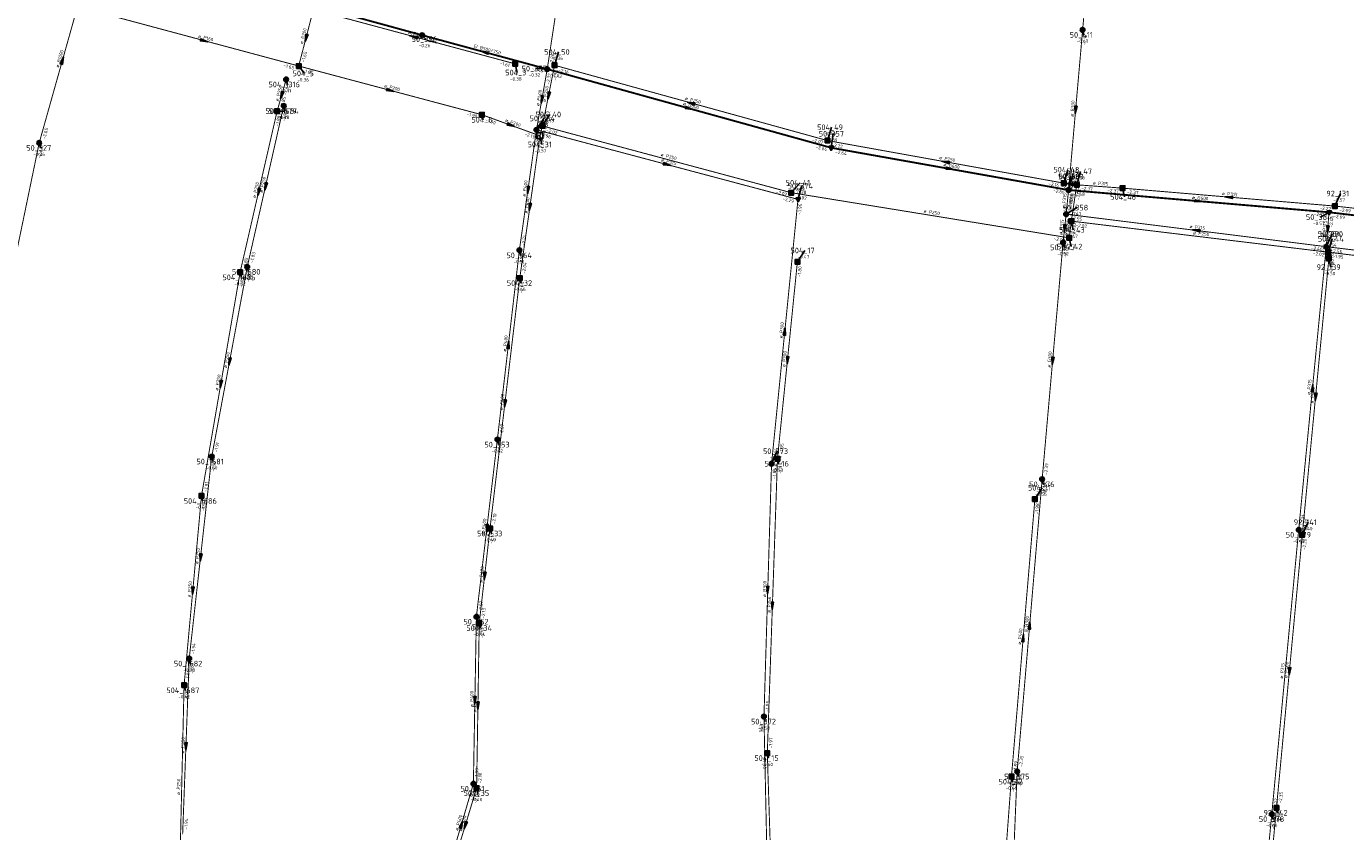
# Model space of a CAD drawing. Header units: metres. Extents: x 249000 to 255300, y 590580 to 596000.
# Tile 42 of 61: x 253554 to 253907, y 593264 to 593480. Entities that reach past the tile are written whole.
import ezdxf
from ezdxf.enums import TextEntityAlignment as Align

# ---------------------------------------------------------------- set-up
doc = ezdxf.new("R2010")
doc.units = ezdxf.units.M
doc.header["$MEASUREMENT"] = 0
for name, pattern in [('RI-GWA', [18.45, 6, -1.8, 1.75, -1.8, 1.75, -1.8, 1.75, -1.8]), ('RI-HWA', [7.4, 5, -2.4]), ('RI-VWA', [11, 5, -3, 0, -3])]:
    doc.linetypes.add(name, pattern=pattern)
doc.layers.get('0').update_dxf_attribs({"linetype": 'CONTINUOUS'})
for name, color, linetype, lineweight in [('B-WE-RI-GWA_HOOFDRIOOL-G', 1, 'RI-GWA', 18), ('B-WE-RI-GWA_TRANSPORTLEIDING-G', 30, 'RI-GWA', 18), ('B-WE-RI-HWA_TRANSPORTLEIDING-G', 150, 'RI-HWA', 18), ('B-WE-RI-VWA_HOOFDRIOOL-G', 1, 'RI-VWA', 18), ('B-WE-RI-VWA_TRANSPORTLEIDING-G', 20, 'RI-VWA', 18)]:
    doc.layers.add(name, color=color, linetype=linetype, lineweight=lineweight)
for name, color, linetype in [('RIO-AFMETINGEN', 8, 'CONTINUOUS'), ('RIO-AFSCHOT', 7, 'CONTINUOUS'), ('RIO-BOK', 8, 'CONTINUOUS'), ('RIO-KNOOP', 7, 'CONTINUOUS'), ('RIO-KNOOPNAAM', 170, 'CONTINUOUS'), ('RIO-LEADER', 253, 'CONTINUOUS'), ('RIO-MAAIVELD', 104, 'CONTINUOUS')]:
    doc.layers.add(name, color=color, linetype=linetype)
doc.styles.add('RIO-TXT', font='isocp.shx')

# ---------------------------------------------------------------- blocks, each defined once
blk = doc.blocks.new('K_IPR')
blk.add_lwpolyline([(-0.5, -0.5), (0.5, -0.5), (0.5, 0.5), (-0.5, 0.5)], close=True)
blk.add_solid([(-0.5, 0.5), (0.5, 0.5), (-0.5, -0.5), (0.5, -0.5)])
at = {"style": 'RIO-TXT', "flags": 1}
blk.add_attdef('RIOLERINGSGEBIED', text='', height=1, dxfattribs=at).set_placement((0, 0), align=Align.CENTER)
blk.add_attdef('KNOOPNAAM', text='', height=1, dxfattribs=at).set_placement((0, 0), align=Align.TOP_CENTER)
blk = doc.blocks.new('K_IPG')
blk.add_circle((0, 0), 0.5)
for points in [[(0, 0), (-0.5, 0), (-0.433013, 0.25)], [(0, 0), (-0.433013, -0.25), (-0.5, 0)], [(0, 0), (-0.433013, 0.25), (-0.25, 0.433013)], [(0, 0), (-0.25, -0.433013), (-0.433013, -0.25)], [(0, 0), (-0.25, 0.433013), (0, 0.5)], [(0, 0), (0, -0.5), (-0.25, -0.433013)], [(0, 0), (0, 0.5), (0.25, 0.433013)], [(0, 0), (0.25, 0.433013), (0.433013, 0.25)], [(0, 0), (0.433013, 0.25), (0.5, 0)], [(0, 0), (0.5, 0), (0.433013, -0.25)], [(0, 0), (0.433013, -0.25), (0.25, -0.433013)], [(0, 0), (0.25, -0.433013), (0, -0.5)]]:
    blk.add_solid(points)
at = {"style": 'RIO-TXT', "flags": 1}
blk.add_attdef('RIOLERINGSGEBIED', text='', height=1, dxfattribs=at).set_placement((0, 0), align=Align.CENTER)
blk.add_attdef('KNOOPNAAM', text='', height=1, dxfattribs=at).set_placement((0, 0), align=Align.TOP_CENTER)
blk = doc.blocks.new('K_DIV')
for p, q in [((-0.65, 0.65), (-0.65, -0.65)), ((0.65, 0.65), (-0.65, 0.65)), ((0.65, -0.65), (0.65, 0.65)), ((-0.65, -0.65), (0.65, -0.65))]:
    blk.add_line(p, q)
at = {"style": 'RIO-TXT', "flags": 1}
blk.add_attdef('RIOLERINGSGEBIED', text='', height=1, dxfattribs=at).set_placement((0, 0), align=Align.CENTER)
blk.add_attdef('KNOOPNAAM', text='', height=1, dxfattribs=at).set_placement((0, 0), align=Align.TOP_CENTER)
blk = doc.blocks.new('K_IPD')
blk.add_lwpolyline([(-0.496027, 0.307994), (0.503973, 0.307994), (0.003973, -0.558031)], close=True)
blk.add_solid([(-0.496027, 0.307994), (0.503973, 0.307994), (0.003973, -0.558031)])
at = {"style": 'RIO-TXT', "flags": 1}
blk.add_attdef('RIOLERINGSGEBIED', text='', height=1, dxfattribs=at).set_placement((0, 0), align=Align.CENTER)
blk.add_attdef('KNOOPNAAM', text='', height=1, dxfattribs=at).set_placement((0, 0), align=Align.TOP_CENTER)
blk = doc.blocks.new('L_VHR')
blk.add_lwpolyline([(-0.5, 0), (0.5, 0), (-0.5, 0.15), (-0.5, -0.15), (0.5, 0)])

msp = doc.modelspace()

# ---------------------------------------------------------------- linework, layer by layer
at = {"layer": 'B-WE-RI-GWA_HOOFDRIOOL-G'}
msp.add_lwpolyline([(253693.088, 593468.352, 0.5, 0.5, 0), (253659.6, 593477.44, 0.5, 0.5, 0), (253629.472, 593485.696, 0.5, 0.5, 0), (253570.496, 593499.2, 0.5, 0.5, 0), (253569.552, 593492.672, 0.5, 0.5, 0), (253510.752, 593508.224, 0.5, 0.5, 0), (253478.752, 593517.376, 0.5, 0.5, 0), (253452.112, 593524.48, 0.5, 0.5, 0), (253448, 593525.824, 0.5, 0.5, 0), (253444.464, 593512.896, 0.5, 0.5, 0), (253434.592, 593475.712, 0.5, 0.5, 0), (253421.744, 593427.072, 0.5, 0.5, 0), (253409.616, 593380.224, 0.5, 0.5, 0), (253401.712, 593349.696, 0.5, 0.5, 0), (253389.408, 593301.504, 0.5, 0.5, 0), (253383.872, 593273.28, 0, 0, 0)], format="xyseb", dxfattribs=at)
at = {"layer": 'B-WE-RI-GWA_TRANSPORTLEIDING-G', "const_width": 0.25}
for points in [[(253836.336, 593478.848), (253840.256, 593523.584)], [(253693.088, 593468.352), (253700.688, 593518.208)], [(253557.152, 593448.576), (253569.552, 593492.672)], [(253832.576, 593435.968), (253836.336, 593478.848)], [(253690.208, 593452.096), (253693.088, 593468.352)], [(253623.232, 593465.6), (253620.816, 593457.088)], [(253612.832, 593415.424), (253622.576, 593458.496)], [(253690.208, 593452.096), (253685.632, 593419.84)], [(253546, 593394.688), (253557.152, 593448.576)], [(253760.176, 593433.472), (253753.104, 593362.688)], [(253831.92, 593429.504), (253831.104, 593421.952)], [(253901.52, 593420.8), (253831.92, 593429.504)], [(253679.744, 593369.152), (253685.632, 593419.84)], [(253825.504, 593358.528), (253831.104, 593421.952)], [(253901.52, 593420.8), (253894.144, 593345.024)], [(253975.904, 593411.904), (253901.52, 593420.8)], [(253603.328, 593364.608), (253612.832, 593415.424)], [(253674.128, 593321.728), (253679.744, 593369.152)], [(253597.296, 593310.528), (253603.328, 593364.608)], [(253751.072, 593294.976), (253753.104, 593362.688)], [(253818.816, 593280.256), (253825.504, 593358.528)], [(253894.144, 593345.024), (253886.944, 593268.864)], [(253673.328, 593276.992), (253674.128, 593321.728)], [(253595.536, 593263.488), (253597.296, 593310.528)], [(253752.896, 593209.664), (253751.072, 593294.976)], [(253815.616, 593203.456), (253818.816, 593280.256)], [(253666.88, 593255.104), (253673.328, 593276.992)], [(253886.944, 593268.864), (253880.032, 593197.568)]]:
    msp.add_lwpolyline(points, dxfattribs=at)
at = {"layer": 'B-WE-RI-HWA_TRANSPORTLEIDING-G', "const_width": 0.25}
for points in [[(253630.512, 593484.288), (253626.592, 593469.184)], [(253630.512, 593484.288), (253684.496, 593469.76)], [(253576.048, 593482.752), (253626.592, 593469.184)], [(253695.056, 593469.376), (253691.808, 593453.12)], [(253768.064, 593449.216), (253695.056, 593469.376)], [(253626.592, 593469.184), (253675.616, 593456.128)], [(253610.912, 593413.952), (253620.816, 593457.088)], [(253675.616, 593456.128), (253691.136, 593450.496)], [(253691.136, 593450.496), (253691.808, 593453.12)], [(253691.808, 593453.12), (253758.368, 593435.264)], [(253691.136, 593450.496), (253685.744, 593412.416)], [(253831.296, 593437.824), (253768.064, 593449.216)], [(253834.752, 593437.376), (253831.296, 593437.824)], [(253832.736, 593423.168), (253758.368, 593435.264)], [(253834.752, 593437.376), (253833.312, 593427.648)], [(253847.008, 593436.48), (253834.752, 593437.376)], [(253903.824, 593431.68), (253847.008, 593436.48)], [(253941.744, 593427.456), (253903.824, 593431.68)], [(253833.312, 593427.648), (253832.736, 593423.168)], [(253833.312, 593427.648), (253902.048, 593419.328)], [(253754.688, 593364.032), (253760.016, 593416.704)], [(253895.104, 593343.68), (253902.224, 593417.664)], [(253902.224, 593417.664), (253902.048, 593419.328)], [(253902.048, 593419.328), (253977.504, 593410.176)], [(253600.576, 593354.048), (253610.912, 593413.952)], [(253685.744, 593412.416), (253677.776, 593345.344)], [(253751.968, 593285.184), (253754.688, 593364.032)], [(253595.92, 593303.36), (253600.576, 593354.048)], [(253823.568, 593353.216), (253817.296, 593278.912)], [(253677.776, 593345.344), (253674.896, 593320)], [(253888.192, 593270.528), (253895.104, 593343.68)], [(253674.896, 593320), (253674.192, 593275.84)], [(253594.64, 593248.384), (253595.92, 593303.36)], [(253754.336, 593211.072), (253751.968, 593285.184)], [(253817.296, 593278.912), (253812.128, 593209.28)], [(253674.192, 593275.84), (253668.128, 593255.872)], [(253881.68, 593201.088), (253888.192, 593270.528)]]:
    msp.add_lwpolyline(points, dxfattribs=at)
at = {"layer": 'B-WE-RI-VWA_HOOFDRIOOL-G'}
msp.add_lwpolyline([(253693.088, 593468.352, 0.5, 0.5, 0), (253769.024, 593447.296, 0.5, 0.5, 0), (253832.576, 593435.968, 0.5, 0.5, 0), (253902.256, 593430.016, 0.5, 0.5, 0), (253940.448, 593425.472, 0, 0, 0)], format="xyseb", dxfattribs=at)
at = {"layer": 'B-WE-RI-VWA_TRANSPORTLEIDING-G', "const_width": 0.25}
for points in [[(253760.176, 593433.472), (253690.208, 593452.096)], [(253832.576, 593435.968), (253831.92, 593429.504)], [(253902.256, 593430.016), (253901.52, 593420.8)]]:
    msp.add_lwpolyline(points, dxfattribs=at)
at = {"layer": 'RIO-LEADER'}
for p, q in [((253659.6, 593477.46), (253660.6373, 593476.3629)), ((253836.34, 593478.86), (253836.7, 593477.5165)), ((253695.05, 593469.36), (253696.1014, 593472.9497)), ((253684.5, 593469.76), (253685.0335, 593467.4316)), ((253626.6, 593469.16), (253628.1372, 593467.1968)), ((253693.08, 593468.33), (253690.0519, 593468.495)), ((253623.24, 593465.58), (253623.6, 593464.2365)), ((253620.82, 593457.11), (253622.7698, 593457.1002)), ((253622.58, 593458.47), (253622.94, 593457.1265)), ((253675.62, 593456.12), (253675.98, 593454.7765)), ((253691.81, 593453.15), (253693.7864, 593456.2058)), ((253690.21, 593452.1), (253692.1864, 593455.1558)), ((253768.06, 593449.19), (253769.1114, 593452.7797)), ((253557.16, 593448.6), (253557.52, 593447.2565)), ((253691.13, 593450.49), (253691.6635, 593448.1616)), ((253769.02, 593447.31), (253769.5535, 593451.0384)), ((253831.29, 593437.82), (253832.3414, 593441.4097)), ((253758.36, 593435.26), (253760.7154, 593437.9367)), ((253832.57, 593435.99), (253833.6214, 593439.5797)), ((253832.58, 593435.98), (253833.1135, 593439.7084)), ((253834.75, 593437.38), (253835.8014, 593440.9697)), ((253760.17, 593433.47), (253761.2214, 593437.0597)), ((253847.01, 593436.46), (253847.5435, 593434.1316)), ((253903.83, 593431.67), (253905.3672, 593435.0332)), ((253831.92, 593429.51), (253834.8095, 593431.2618)), ((253833.31, 593427.62), (253833.8435, 593425.2916)), ((253902.26, 593430), (253899.9052, 593428.7225)), ((253901.52, 593420.81), (253903.0572, 593424.1732)), ((253901.52, 593420.81), (253903.0572, 593424.1732)), ((253831.1, 593421.95), (253831.46, 593420.6065)), ((253832.73, 593423.16), (253833.2635, 593420.8316)), ((253902.04, 593419.33), (253903.0914, 593422.9197)), ((253685.63, 593419.82), (253685.99, 593418.4765)), ((253760.02, 593416.73), (253761.9964, 593419.7858)), ((253902.22, 593417.65), (253902.7535, 593415.3216)), ((253610.92, 593413.93), (253611.28, 593412.5865)), ((253612.84, 593415.43), (253613.2, 593414.0865)), ((253685.74, 593412.4), (253686.1, 593411.0565)), ((253679.74, 593369.15), (253680.1, 593367.8065)), ((253603.33, 593364.62), (253603.69, 593363.2765)), ((253753.1, 593362.67), (253754.6372, 593366.0332)), ((253754.69, 593364.03), (253755.05, 593362.6865)), ((253825.51, 593358.51), (253825.87, 593357.1665)), ((253600.57, 593354.06), (253600.93, 593352.7165)), ((253823.57, 593353.19), (253825.5464, 593356.2458)), ((253895.11, 593343.66), (253896.6472, 593347.0232)), ((253677.77, 593345.34), (253678.13, 593343.9965)), ((253894.15, 593345.01), (253894.51, 593343.6665)), ((253674.13, 593321.74), (253674.49, 593320.3965)), ((253674.9, 593320.01), (253675.26, 593318.6665)), ((253597.3, 593310.51), (253597.66, 593309.1665)), ((253595.92, 593303.35), (253596.28, 593302.0065)), ((253751.07, 593294.99), (253751.43, 593293.6465)), ((253751.97, 593285.2), (253752.33, 593283.8565)), ((253817.29, 593278.89), (253817.65, 593277.5465)), ((253818.82, 593280.27), (253819.18, 593278.9265)), ((253673.33, 593277), (253673.69, 593275.6565)), ((253674.19, 593275.82), (253674.55, 593274.4765)), ((253886.94, 593268.86), (253887.3, 593267.5165)), ((253888.2, 593270.56), (253888.56, 593269.2165))]:
    msp.add_line(p, q, dxfattribs=at)

# ---------------------------------------------------------------- block references
at = {"layer": 'RIO-AFSCHOT', "xscale": 2, "yscale": 2, "zscale": 2}
for p, rotation in [((253601.325, 593475.94), 344.9855), ((253628.555, 593476.71), 255.4751), ((253657.505, 593477.01), 164.9683999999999), ((253676.34, 593472.895), 164.7479), ((253563.355, 593470.635), 74.2895), ((253622.03, 593461.345), 254.0471), ((253651.11, 593462.64), 345.105), ((253693.43, 593461.255), 258.6889), ((253691.645, 593460.215), 259.9638), ((253731.555, 593459.275), 164.558), ((253731.05, 593457.82), 344.5296), ((253834.455, 593457.425), 264.9658), ((253683.375, 593453.305), 340.0515), ((253725.19, 593442.785), 345.09), ((253799.675, 593443.505), 169.8071), ((253800.8, 593441.645), 349.8938), ((253617.71, 593436.95), 257.2409), ((253833.02, 593437.6), 172.7535), ((253615.87, 593435.52), 257.079), ((253687.92, 593435.96), 261.9163), ((253875.42, 593434.065), 175.1818), ((253688.435, 593431.445), 261.9375), ((253867.42, 593432.99), 355.0953), ((253831.51, 593425.73), 263.8011), ((253866.72, 593425.16), 172.8757), ((253901.89, 593425.405), 265.3877), ((253756.635, 593398.07), 84.28890000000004), ((253682.685, 593394.485), 83.36119999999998), ((253608.085, 593390.025), 259.3906999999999), ((253757.355, 593390.38), 264.2163), ((253828.305, 593390.23), 264.9558), ((253605.745, 593383.995), 260.1839), ((253897.835, 593382.91), 84.43809999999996), ((253898.665, 593380.655), 264.5026), ((253681.755, 593378.87), 263.2139), ((253676.935, 593345.445), 263.2432), ((253600.315, 593337.565), 263.6328), ((253676.335, 593332.675), 263.5273), ((253598.245, 593328.705), 264.7522), ((253752.085, 593328.83), 268.2731), ((253753.33, 593324.615), 268.015), ((253822.165, 593319.39), 85.1042), ((253820.43, 593316.04), 85.16009999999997), ((253891.655, 593307.11), 264.5915), ((253673.73, 593299.37), 268.9666), ((253674.545, 593297.915), 269.0705), ((253596.42, 593286.99), 267.8484), ((253670.105, 593266.05), 73.58179999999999), ((253671.155, 593265.86), 253.0457)]:
    msp.add_blockref('L_VHR', p, dxfattribs=dict(at, rotation=rotation))
at = {"layer": 'RIO-KNOOP', "xscale": 1.25, "yscale": 1.25, "zscale": 1.25}
for name, p in [('K_IPG', (253659.6, 593477.44)), ('K_IPG', (253836.336, 593478.848)), ('K_IPR', (253626.592, 593469.184)), ('K_IPR', (253684.496, 593469.76)), ('K_IPR', (253695.056, 593469.376)), ('K_IPG', (253623.232, 593465.6)), ('K_IPG', (253693.088, 593468.352)), ('K_IPG', (253622.576, 593458.496)), ('K_IPR', (253620.816, 593457.088)), ('K_IPR', (253675.616, 593456.128)), ('K_IPG', (253690.208, 593452.096)), ('K_IPR', (253691.808, 593453.12)), ('K_IPG', (253557.152, 593448.576)), ('K_DIV', (253691.136, 593450.496)), ('K_IPR', (253768.064, 593449.216)), ('K_IPD', (253769.024, 593447.296)), ('K_IPR', (253831.296, 593437.824)), ('K_IPR', (253834.752, 593437.376)), ('K_IPR', (253758.368, 593435.264)), ('K_IPG', (253832.576, 593435.968)), ('K_IPD', (253832.576, 593435.968)), ('K_IPR', (253847.008, 593436.48)), ('K_IPD', (253760.176, 593433.472)), ('K_IPR', (253903.824, 593431.68)), ('K_IPG', (253831.92, 593429.504)), ('K_IPR', (253833.312, 593427.648)), ('K_IPD', (253902.256, 593430.016)), ('K_IPR', (253832.736, 593423.168)), ('K_IPG', (253685.632, 593419.84)), ('K_IPG', (253831.104, 593421.952)), ('K_IPG', (253901.52, 593420.8)), ('K_IPG', (253901.52, 593420.8)), ('K_IPR', (253902.048, 593419.328)), ('K_IPR', (253760.016, 593416.704)), ('K_IPR', (253902.224, 593417.664)), ('K_IPR', (253610.912, 593413.952)), ('K_IPG', (253612.832, 593415.424)), ('K_IPR', (253685.744, 593412.416)), ('K_IPG', (253679.744, 593369.152)), ('K_IPG', (253603.328, 593364.608)), ('K_IPR', (253754.688, 593364.032)), ('K_IPG', (253753.104, 593362.688)), ('K_IPG', (253825.504, 593358.528)), ('K_IPR', (253600.576, 593354.048)), ('K_IPR', (253823.568, 593353.216)), ('K_IPR', (253677.776, 593345.344)), ('K_IPG', (253894.144, 593345.024)), ('K_IPR', (253895.104, 593343.68)), ('K_IPG', (253674.128, 593321.728)), ('K_IPR', (253674.896, 593320)), ('K_IPG', (253597.296, 593310.528)), ('K_IPR', (253595.92, 593303.36)), ('K_IPG', (253751.072, 593294.976)), ('K_IPR', (253751.968, 593285.184)), ('K_IPR', (253817.296, 593278.912)), ('K_IPG', (253818.816, 593280.256)), ('K_IPG', (253673.328, 593276.992)), ('K_IPR', (253674.192, 593275.84)), ('K_IPG', (253886.944, 593268.864)), ('K_IPR', (253888.192, 593270.528))]:
    msp.add_blockref(name, p, dxfattribs=at)

# ---------------------------------------------------------------- texts
at = {"layer": 'RIO-AFMETINGEN', "style": 'RIO-TXT'}
for s, rotation, p in [('ø P160', 344.9855, (253599.6069, 593476.831)), ('ø P200', 75.475, (253627.6903, 593474.9814)), ('ø P160', 344.9684, (253655.7874, 593477.9026)), ('ø B1000', 74.2895, (253562.3853, 593468.6637)), ('EI B500/750', 344.7479, (253673.3213, 593474.1421)), ('ø P250', 74.0471, (253621.1245, 593459.6374)), ('ø P200', 345.105, (253649.3896, 593463.527)), ('ø P250', 78.6889, (253692.6633, 593459.4804)), ('ø P400', 79.9638, (253690.9219, 593458.4232)), ('ø G600', 344.5296, (253729.3411, 593458.7327)), ('ø P250', 344.558, (253729.8452, 593460.186)), ('ø B300', 84.9658, (253833.891, 593455.5771)), ('ø P200', 340.0515, (253681.736, 593454.3298)), ('ø P250', 75.6524, (253690.6143, 593450.0878)), ('ø P250', 344.955, (253723.3685, 593445.102)), ('ø P250', 349.8071, (253797.8888, 593444.2521)), ('ø P315', 345.09, (253723.472, 593443.6789)), ('ø G600', 349.8938, (253799.0123, 593442.3896)), ('ø P250', 77.079, (253615.0577, 593433.7671)), ('ø P250', 77.2409, (253616.9027, 593435.1948)), ('ø P400', 81.9163, (253687.2494, 593434.1459)), ('ø P250', 352.7535, (253831.1949, 593438.2352)), ('ø P315', 355.709, (253839.025, 593437.463)), ('ø P315', 84.167, (253831.6594, 593430.905)), ('ø P250', 81.5988, (253833.3564, 593430.6884)), ('ø G600', 355.0953, (253865.5727, 593433.5711)), ('ø P315', 355.1818, (253873.5712, 593434.6392)), ('ø P400', 81.9375, (253687.7632, 593429.6308)), ('ø P250', 350.7599, (253793.7468, 593429.9308)), ('ø P315', 83.8011, (253830.9073, 593423.8939)), ('ø P250', 82.5822, (253832.3793, 593423.5669)), ('ø P315', 85.3877, (253901.3378, 593423.5528)), ('ø P315', 352.8757, (253864.8963, 593425.8123)), ('ø P250', 353.1231, (253865.8487, 593424.1191)), ('ø P400', 276.124, (253902.3257, 593420.4123)), ('ø P300', 84.2889, (253756.0279, 593396.231)), ('ø P400', 83.3612, (253682.0694, 593392.6538)), ('ø P250', 79.3907, (253607.3441, 593388.2408)), ('ø P200', 84.2163, (253756.7668, 593388.5395)), ('ø G300', 84.9558, (253827.7406, 593388.3821)), ('ø P250', 80.1839, (253605.0289, 593382.2008)), ('ø P315', 84.4381, (253897.2311, 593381.0694)), ('ø P400', 84.5025, (253898.086, 593378.8116)), ('ø P400', 83.2139, (253681.1146, 593377.0421)), ('ø P400', 83.2432, (253676.3156, 593343.6148)), ('ø P250', 83.6328, (253599.7081, 593335.7305)), ('ø P400', 83.5273, (253675.7179, 593330.8426)), ('ø P250', 84.7522, (253597.6741, 593326.8591)), ('ø B300', 88.2731, (253751.6285, 593326.9527)), ('ø P250', 88.0149, (253752.865, 593322.7395)), ('ø B300', 85.1042, (253821.6054, 593317.5408)), ('ø P400', 85.1601, (253819.8498, 593314.1916)), ('ø P315', 84.5827, (253889.9456, 593305.0928)), ('ø P400', 84.5915, (253891.0789, 593305.2657)), ('ø P400', 88.9666, (253673.2963, 593297.4874)), ('ø P400', 89.0705, (253674.1019, 593296.0313)), ('ø P250', 87.8484, (253595.9496, 593285.1159)), ('ø P250', 88.6567, (253594.8361, 593273.9944)), ('ø P400', 73.5818, (253669.1873, 593264.35)), ('ø P400', 73.0457, (253670.2162, 593264.1699))]:
    msp.add_text(s, height=0.9, rotation=rotation, dxfattribs=at).set_placement(p)
at = {"layer": 'RIO-BOK', "style": 'RIO-TXT'}
for s, rotation, p in [('-2.56', 344.7416, (253655.4039, 593477.2752)), ('-2.54', 344.7479, (253660.513, 593475.8644)), ('-2.12', 84.9658, (253837.2845, 593474.7608)), ('-1.65', 75.475, (253628.1837, 593470.0934)), ('-1.65', 344.9855, (253622.4082, 593468.9702)), ('-1.61', 344.9684, (253680.3086, 593469.5737)), ('-2.26', 81.3207, (253694.5611, 593469.4189)), ('-1.65', 345.105, (253627.5229, 593467.5701)), ('-2.49', 344.7479, (253688.8841, 593468.1469)), ('-2.32', 79.9638, (253693.6634, 593464.1637)), ('-2.62', 344.5296, (253693.9869, 593466.7309)), ('-1.75', 78.6889, (253695.533, 593465.1843)), ('-2.16', 344.558, (253695.9577, 593467.7614)), ('-1.83', 74.0471, (253623.3881, 593461.3773)), ('-1.85', 74.0471, (253622.4265, 593458.0037)), ('-1.83', 77.079, (253621.1931, 593452.9201)), ('-1.74', 77.2409, (253622.9649, 593454.2812)), ('-1.90', 345.105, (253671.4277, 593455.9206)), ('-2.33', 79.9638, (253691.7165, 593453.1536)), ('-1.82', 78.6889, (253693.3389, 593454.1708)), ('-2.65', 74.2895, (253558.7633, 593449.4994)), ('-1.90', 340.0515, (253676.3993, 593454.455)), ('-1.68', 75.6524, (253692.0786, 593448.9519)), ('-1.68', 75.6524, (253692.7114, 593451.4273)), ('-2.02', 344.955, (253692.7288, 593451.5577)), ('-2.19', 340.0515, (253686.9296, 593450.6402)), ('-2.19', 81.9163, (253690.9173, 593447.9599)), ('-2.00', 81.9375, (253691.8351, 593446.3505)), ('-1.96', 345.09, (253691.1325, 593450.5099)), ('-2.07', 344.558, (253763.8701, 593449.046)), ('-2.22', 349.8071, (253769.1102, 593447.6811)), ('-2.64', 78.2943, (253557.6219, 593444.4191)), ('-2.64', 344.5296, (253764.8309, 593447.1698)), ('-2.64', 349.8938, (253770.0724, 593445.8027)), ('-2.16', 349.8071, (253827.1303, 593437.286)), ('-2.38', 84.9658, (253833.9789, 593437.1709)), ('-2.02', 344.955, (253754.1703, 593435.0827)), ('-2.02', 350.7599, (253759.4351, 593433.7688)), ('-2.66', 349.8938, (253828.4204, 593435.44)), ('-2.22', 352.7535, (253830.6177, 593436.5947)), ('-2.37', 352.7535, (253832.4163, 593436.3671)), ('-2.66', 84.167, (253833.4658, 593431.8689)), ('-2.68', 355.0953, (253833.7648, 593434.5744)), ('-2.02', 81.5988, (253835.4485, 593433.2336)), ('-2.37', 355.709, (253835.9498, 593435.9871)), ('-2.37', 355.709, (253842.9245, 593435.4682)), ('-2.37', 355.1818, (253848.1969, 593435.0562)), ('-2.29', 345.09, (253755.9819, 593433.2848)), ('-1.95', 84.2889, (253761.0238, 593429.3653)), ('-2.66', 84.167, (253833.3445, 593430.6721)), ('-2.02', 81.5988, (253834.7851, 593428.7171)), ('-2.27', 355.1818, (253899.7378, 593430.7441)), ('-2.09', 353.6638, (253904.9793, 593430.2352)), ('-2.21', 83.8011, (253832.7788, 593425.3937)), ('-2.55', 352.8757, (253833.0494, 593428.0595)), ('-2.02', 82.5822, (253834.1861, 593424.2822)), ('-2.02', 353.1231, (253834.4457, 593426.1744)), ('-2.71', 355.0953, (253898.1675, 593429.0884)), ('-2.46', 85.3877, (253903.2314, 593425.9087)), ('-2.69', 353.236, (253903.3985, 593428.5567)), ('-2.24', 81.9163, (253687.099, 593420.9252)), ('-2.66', 83.8011, (253832.5319, 593423.1029)), ('-2.02', 82.5822, (253834.083, 593423.4859)), ('-2.52', 85.3877, (253902.9194, 593422.0021)), ('-2.02', 350.7599, (253828.5801, 593422.5639)), ('-2.21', 84.9558, (253832.0438, 593417.8503)), ('-2.46', 352.8757, (253897.3948, 593420.0578)), ('-2.26', 276.124, (253900.4998, 593421.4886)), ('-2.56', 353.1859, (253902.6573, 593419.3657)), ('-1.85', 77.079, (253612.4776, 593414.9064)), ('-1.83', 77.2409, (253614.3948, 593416.4108)), ('-2.19', 83.3612, (253686.4594, 593415.6963)), ('-2.02', 353.1231, (253897.9185, 593418.5593)), ('-2.39', 84.4381, (253902.3813, 593416.7076)), ('-1.95', 353.087, (253903.1748, 593417.8837)), ('-1.85', 79.3907, (253613.3818, 593411.2586)), ('-2.04', 81.9375, (253687.2086, 593413.5058)), ('-1.80', 84.2163, (253760.9108, 593412.6184)), ('-2.26', 84.5025, (253903.1313, 593413.543)), ('-1.85', 80.1839, (253611.5196, 593409.7668)), ('-2.04', 83.2139, (253686.5188, 593408.2789)), ('-2.07', 83.3612, (253681.1814, 593370.291)), ('-1.91', 79.3907, (253604.8469, 593365.6584)), ('-1.99', 83.2432, (253680.5608, 593365.024)), ('-1.95', 84.2163, (253756.1142, 593365.1924)), ('-1.84', 84.2889, (253754.522, 593363.8351)), ('-1.90', 83.6328, (253604.1789, 593360.4995)), ('-1.84', 88.2731, (253754.2795, 593358.6322)), ('-1.95', 88.0149, (253755.8512, 593359.9864)), ('-2.39', 84.9558, (253826.9191, 593359.6907)), ('-1.91', 80.1839, (253602.0724, 593355.1193)), ('-2.39', 85.1042, (253826.4644, 593354.4131)), ('-1.90', 84.7522, (253601.4992, 593349.957)), ('-1.98', 85.1601, (253824.4839, 593349.0982)), ('-2.10', 83.2139, (253679.2136, 593346.4782)), ('-2.31', 84.4381, (253895.5689, 593346.1788)), ('-2.27', 84.5025, (253896.5284, 593344.8295)), ('-2.10', 83.5273, (253678.5979, 593341.2211)), ('-2.27', 84.5827, (253895.0214, 593340.9096)), ('-2.20', 84.5915, (253896.0277, 593339.5543)), ('-2.07', 83.2432, (253675.5737, 593322.878)), ('-2.13', 83.5273, (253676.3373, 593321.1561)), ('-1.84', 88.9666, (253675.3583, 593317.717)), ('-2.13', 89.0705, (253676.1101, 593315.9899)), ('-1.94', 83.6328, (253598.736, 593311.6578)), ('-1.91', 84.7522, (253597.3333, 593304.5257)), ('-1.89', 87.8484, (253598.4495, 593306.4631)), ('-1.96', 88.6567, (253597.1265, 593299.3197)), ('-1.95', 88.2731, (253752.4084, 593296.2502)), ('-1.96', 271.2311, (253749.7989, 593293.662)), ('-1.97', 88.0149, (253753.314, 593286.4542)), ('-1.90', 271.8318, (253750.7129, 593283.8587)), ('-1.89', 85.1601, (253818.6941, 593280.0766)), ('-2.35', 85.1042, (253820.226, 593281.4543)), ('-1.99', 88.9666, (253674.653, 593278.2763)), ('-2.18', 89.0705, (253675.5099, 593277.0996)), ('-2.35', 87.5984, (253819.9519, 593276.219)), ('-1.82', 73.5818, (253673.4469, 593272.7954)), ('-1.90', 85.7501, (253818.2491, 593274.8084)), ('-2.18', 73.0457, (253674.2575, 593271.6182)), ('-2.27', 84.5827, (253888.356, 593270.0324)), ('-2.35', 84.5915, (253889.6166, 593271.7317)), ('-2.48', 84.6313, (253889.1206, 593266.4556)), ('-1.94', 87.8484, (253596.8877, 593264.7203)), ('-2.24', 84.4639, (253887.806, 593264.758))]:
    msp.add_text(s, height=0.9, rotation=rotation, dxfattribs=at).set_placement(p)
at = {"layer": 'RIO-KNOOPNAAM', "style": 'RIO-TXT'}
for s, p in [('50_356', (253656.8123, 593475.6129)), ('50_411', (253832.875, 593476.7665)), ('504_50', (253692.2764, 593472.1997)), ('504_5', (253624.9497, 593466.4468)), ('504_3', (253681.846, 593466.6816)), ('50_355', (253686.2269, 593467.745)), ('504_1316', (253618.5, 593463.4865)), ('504_1684', (253617.6698, 593456.3502)), ('50_1679', (253618.4775, 593456.3765)), ('504_6', (253672.7925, 593454.0265)), ('50_354', (253688.3614, 593454.4058)), ('504_40', (253689.9614, 593455.4558)), ('504_49', (253765.2864, 593452.0297)), ('50_357', (253765.7285, 593450.2884)), ('504_31', (253687.8385, 593447.4116)), ('50_327', (253553.695, 593446.5065)), ('504_48', (253828.5164, 593440.6597)), ('504_47', (253831.9764, 593440.2197)), ('504_41', (253756.8904, 593437.1867)), ('50_374', (253757.3964, 593436.3097)), ('50_383', (253829.7964, 593438.8297)), ('b2758', (253829.926, 593438.9584)), ('504_46', (253843.7185, 593433.3816)), ('92_131', (253901.5422, 593434.2832)), ('50_358', (253830.9845, 593430.5118)), ('50_384', (253896.0802, 593427.9725)), ('504_43', (253830.0185, 593424.5416)), ('50_380', (253899.2322, 593423.4232)), ('504_44', (253899.2664, 593422.1697)), ('b2754', (253899.8697, 593423.4232)), ('504_17', (253758.1714, 593419.0358)), ('50_377', (253827.635, 593419.8565)), ('504_42', (253829.4385, 593420.0816)), ('50_364', (253682.165, 593417.7265)), ('504_1685', (253606.18, 593411.8365)), ('50_1680', (253608.7375, 593413.3365)), ('92_139', (253898.9285, 593414.5716)), ('504_32', (253682.275, 593410.3065)), ('50_353', (253676.275, 593367.0565)), ('50_1681', (253599.2275, 593362.5265)), ('50_373', (253750.8122, 593365.2832)), ('504_16', (253751.225, 593361.9365)), ('504_11', (253821.7214, 593355.4958)), ('50_376', (253822.045, 593356.4165)), ('504_1686', (253595.83, 593351.9665)), ('92_141', (253892.8222, 593346.2732)), ('504_33', (253674.305, 593343.2465)), ('50_379', (253890.685, 593342.9165)), ('50_352', (253670.665, 593319.6465)), ('504_34', (253671.435, 593317.9165)), ('50_1682', (253593.1975, 593308.4165)), ('504_1687', (253591.18, 593301.2565)), ('50_372', (253747.605, 593292.8965)), ('504_15', (253748.505, 593283.1065)), ('50_375', (253815.355, 593278.1765)), ('50_351', (253669.865, 593274.9065)), ('504_35', (253670.725, 593273.7265)), ('504_12', (253813.825, 593276.7965)), ('50_378', (253883.475, 593266.7665)), ('92_142', (253884.735, 593268.4665))]:
    msp.add_text(s, height=1.5, dxfattribs=at).set_placement(p)
at = {"layer": 'RIO-MAAIVELD', "style": 'RIO-TXT'}
for s, p in [('-0.26', (253658.7248, 593474.2129)), ('-0.47', (253834.7875, 593475.3665)), ('-0.36', (253694.1889, 593470.7997)), ('-0.36', (253626.2247, 593465.0468)), ('-0.38', (253683.121, 593465.2816)), ('-0.32', (253688.1394, 593466.345)), ('-0.31', (253621.6875, 593462.0865)), ('-0.31', (253620.8573, 593454.9502)), ('-0.29', (253621.0275, 593454.9765)), ('-0.35', (253690.2739, 593453.0058)), ('-0.39', (253691.8739, 593454.0558)), ('-0.46', (253767.1989, 593450.6297)), ('-0.39', (253767.641, 593448.8884)), ('-0.26', (253555.6075, 593445.1065)), ('-0.37', (253689.751, 593446.0116)), ('-0.51', (253830.4289, 593439.2597)), ('-0.53', (253831.7089, 593437.4297)), ('-0.56', (253833.8889, 593438.8197)), ('-0.49', (253758.8029, 593435.7867)), ('-0.38', (253759.3089, 593434.9097)), ('-0.57', (253903.4547, 593432.8832)), ('-0.47', (253832.897, 593429.1118)), ('-0.57', (253897.9927, 593426.5725)), ('-0.47', (253831.931, 593423.1416)), ('-0.51', (253901.1447, 593422.0232)), ('-0.54', (253901.1789, 593420.7697)), ('-0.51', (253684.0775, 593416.3265)), ('-0.47', (253760.0839, 593417.6358)), ('-0.52', (253829.5475, 593418.4565)), ('-0.50', (253900.841, 593413.1716)), ('-0.32', (253609.3675, 593410.4365)), ('-0.29', (253611.2875, 593411.9365)), ('-0.46', (253684.1875, 593408.9065)), ('-0.52', (253678.1875, 593365.6565)), ('-0.52', (253752.7247, 593363.8832)), ('-0.50', (253601.7775, 593361.1265)), ('-0.53', (253753.1375, 593360.5365)), ('-0.56', (253823.6339, 593354.0958)), ('-0.57', (253823.9575, 593355.0165)), ('-0.51', (253599.0175, 593350.5665)), ('-0.49', (253676.2175, 593341.8465)), ('-0.42', (253892.5975, 593341.5165)), ('-0.40', (253894.7347, 593344.8732)), ('-0.55', (253672.5775, 593318.2465)), ('-0.54', (253673.3475, 593316.5165)), ('-0.38', (253595.7475, 593307.0165)), ('-0.42', (253594.3675, 593299.8565)), ('-0.58', (253749.5175, 593291.4965)), ('-0.60', (253750.4175, 593281.7065)), ('-0.66', (253815.7375, 593275.3965)), ('-0.60', (253817.2675, 593276.7765)), ('-0.40', (253671.7775, 593273.5065)), ('-0.40', (253672.6375, 593272.3265)), ('-0.60', (253885.3875, 593265.3665)), ('-0.64', (253886.6475, 593267.0665))]:
    msp.add_text(s, height=0.9, dxfattribs=at).set_placement(p)

doc.saveas('drawing.dxf')
